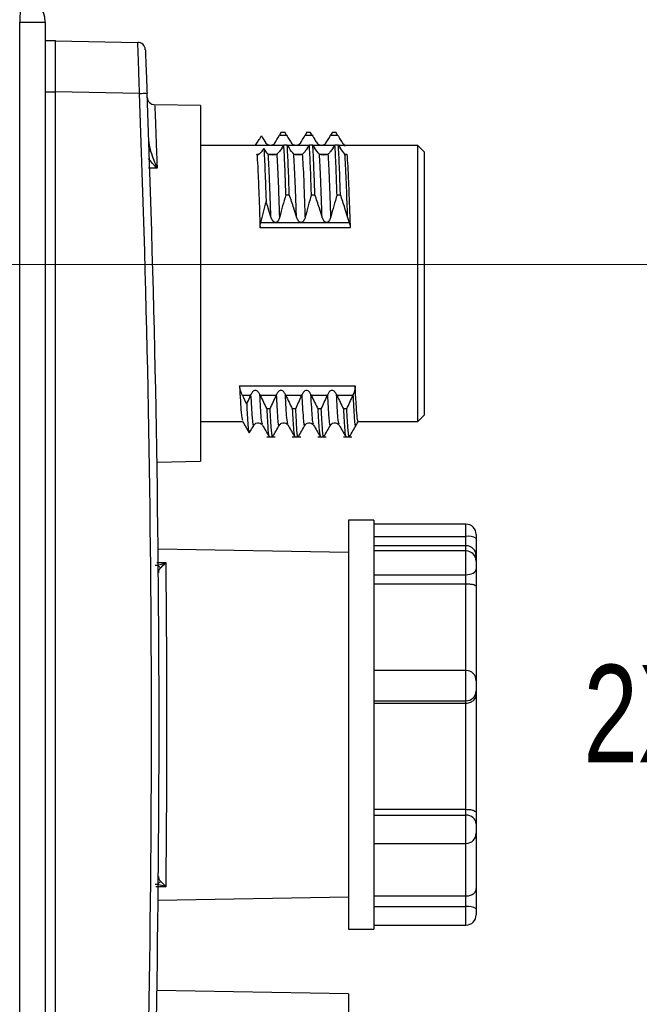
# Model space of a CAD drawing. Header units: millimetres. Extents: x 10 to 272, y 7 to 208.
# Tile 21 of 33: x 105 to 117, y 173 to 193. Entities that reach past the tile are written whole.
import ezdxf

# ---------------------------------------------------------------- set-up
doc = ezdxf.new("R2010")
doc.units = ezdxf.units.MM
doc.styles.add('SLDTEXTSTYLE3', font='TXT', dxfattribs={"width": 0.75})
doc.dimstyles.new('SLDDIMSTYLE2', dxfattribs={"dimtxt": 1.905, "dimasz": 3, "dimexe": 0, "dimexo": 0.0625, "dimgap": 0.47625, "dimtad": 0, "dimtih": 1, "dimtoh": 1, "dimdec": 1, "dimlfac": 2, "dimrnd": 1e-09, "dimzin": 4, "dimdsep": 46, "dimtxsty": 'SLDTEXTSTYLE3', "dimsah": 1, "dimcen": 0.09, "dimadec": 0, "dimazin": 1, "dimtfac": 1, "dimtdec": 1, "dimtofl": 0, "dimtmove": 0, "dimatfit": 3, "dimfxl": 1, "dimfrac": 2, "dimtolj": 1, "dimtzin": 12, "dimarcsym": 0})
doc.dimstyles.new('SLDDIMSTYLE3', dxfattribs={"dimtxt": 1.905, "dimasz": 3, "dimexe": 0, "dimexo": 0.0625, "dimgap": 0.47625, "dimtad": 0, "dimtih": 1, "dimtoh": 1, "dimdec": 1, "dimlfac": 2, "dimrnd": 1e-09, "dimzin": 12, "dimdsep": 46, "dimtxsty": 'SLDTEXTSTYLE3', "dimsah": 1, "dimcen": 0, "dimadec": 0, "dimazin": 3, "dimtfac": 1, "dimtdec": 1, "dimtofl": 0, "dimtmove": 0, "dimatfit": 3, "dimfxl": 1, "dimfrac": 2, "dimtolj": 1, "dimtzin": 12, "dimarcsym": 0})

# ---------------------------------------------------------------- blocks, each defined once
blk = doc.blocks.new('_D_11')
at = {"color": 7, "linetype": 'Continuous', "lineweight": 18}
for p, q in [((100.836, 187.76), (127.186, 187.76)), ((124.011, 187.76), (124.011, 180.885)), ((125.841, 180.498), (125.261, 180.498)), ((125.261, 180.498), (125.261, 177.474)), ((130.767, 180.498), (131.348, 180.498)), ((131.348, 180.498), (131.348, 177.474)), ((125.261, 177.474), (125.841, 177.474)), ((131.348, 177.474), (130.767, 177.474)), ((124.011, 169.76), (124.011, 177.087)), ((100.836, 169.76), (127.186, 169.76))]:
    blk.add_line(p, q, dxfattribs=at)
for points in [[(124.011, 187.76), (123.511, 184.76), (124.511, 184.76)], [(124.011, 169.76), (124.511, 172.76), (123.511, 172.76)]]:
    blk.add_solid(points, dxfattribs=at)
at = {"color": 7, "linetype": 'Continuous', "lineweight": 18, "char_height": 1.905, "attachment_point": 1, "style": 'SLDTEXTSTYLE3'}
for s, insert in [('2X', (116.094, 179.93)), ('36.0', (119.754, 179.93)), ('1.42', (125.841, 179.93))]:
    blk.add_mtext(s, dxfattribs=dict(at, insert=insert))
blk = doc.blocks.new('SW_SYMBOL_HOLE_DEPTH')
at = {"color": 0, "linetype": 'Continuous', "lineweight": 18}
for p, q in [((0, 875), (800, 875)), ((400, 875), (400, 75)), ((100, 555), (400, 75)), ((700, 555), (400, 75))]:
    blk.add_line(p, q, dxfattribs=at)
blk = doc.blocks.new('_D_12')
at = {"color": 7, "linetype": 'Continuous', "lineweight": 18}
for p, q in [((84.348, 188.536), (89.435, 202.545)), ((89.435, 202.545), (91.812, 202.545))]:
    blk.add_line(p, q, dxfattribs=at)
blk.add_solid([(84.348, 188.536), (85.842, 191.185), (84.902, 191.526)], dxfattribs=at)
at = {"color": 7, "linetype": 'Continuous', "lineweight": 18, "xscale": 0.0024333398, "yscale": 0.0024333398, "zscale": 0.0024333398}
blk.add_blockref('SW_SYMBOL_HOLE_DEPTH', (104.983, 201.282), dxfattribs=at)
at = {"color": 7, "linetype": 'Continuous', "lineweight": 18, "char_height": 1.905, "attachment_point": 1, "style": 'SLDTEXTSTYLE3'}
for s, insert in [('3.0[.12]', (107.705, 203.503)), ('2X M4X0.7', (91.812, 203.503))]:
    blk.add_mtext(s, dxfattribs=dict(at, insert=insert))
blk = doc.blocks.new('_D_13')
at = {"color": 7, "linetype": 'Continuous', "lineweight": 18}
for p, q in [((99.372, 188.527), (103.341, 198.462)), ((103.341, 198.462), (105.587, 198.462))]:
    blk.add_line(p, q, dxfattribs=at)
blk.add_solid([(99.372, 188.527), (100.95, 191.127), (100.021, 191.498)], dxfattribs=at)
at = {"color": 7, "linetype": 'Continuous', "lineweight": 18, "xscale": 0.0024333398, "yscale": 0.0024333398, "zscale": 0.0024333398}
blk.add_blockref('SW_SYMBOL_HOLE_DEPTH', (118.758, 197.2), dxfattribs=at)
at = {"color": 7, "linetype": 'Continuous', "lineweight": 18, "char_height": 1.905, "attachment_point": 1, "style": 'SLDTEXTSTYLE3'}
for s, insert in [('4.5[.18]', (121.48, 199.42)), ('2X M4X0.7', (105.587, 199.42))]:
    blk.add_mtext(s, dxfattribs=dict(at, insert=insert))

msp = doc.modelspace()

# ---------------------------------------------------------------- linework, layer by layer
at = {"color": 7, "linetype": 'Continuous', "lineweight": 25}
for p, q in [((105.066, 165.021), (105.066, 192.5)), ((105.066, 192.5), (105.566, 192.5)), ((105.566, 192.5), (105.566, 165.021)), ((105.566, 192.142), (105.766, 192.142)), ((105.766, 191.142), (105.766, 192.142)), ((105.766, 192.135), (107.376, 192.107)), ((105.566, 191.142), (105.766, 191.142)), ((105.766, 191.136), (105.766, 191.142)), ((107.409, 191.107), (105.766, 191.136)), ((105.766, 166.392), (105.766, 191.136)), ((108.604, 190.87), (107.708, 190.886)), ((108.604, 190.87), (108.604, 183.913)), ((110.183, 190.35), (110.148, 190.291)), ((110.183, 190.35), (110.25, 190.35)), ((110.285, 190.291), (110.25, 190.35)), ((110.683, 190.35), (110.648, 190.291)), ((110.683, 190.35), (110.75, 190.35)), ((110.785, 190.291), (110.75, 190.35)), ((111.183, 190.35), (111.148, 190.291)), ((111.183, 190.35), (111.25, 190.35)), ((111.285, 190.291), (111.25, 190.35)), ((110.148, 190.291), (110.285, 190.291)), ((110.648, 190.291), (110.785, 190.291)), ((111.148, 190.291), (111.285, 190.291)), ((110.227, 190.092), (108.604, 190.092)), ((110.197, 190.045), (110.232, 190.099)), ((110.299, 190.099), (110.232, 190.099)), ((110.299, 190.099), (110.334, 190.045)), ((110.727, 190.092), (110.304, 190.092)), ((110.697, 190.045), (110.732, 190.099)), ((110.799, 190.099), (110.732, 190.099)), ((110.799, 190.099), (110.834, 190.045)), ((111.227, 190.092), (110.804, 190.092)), ((111.197, 190.045), (111.232, 190.099)), ((111.299, 190.099), (111.232, 190.099)), ((111.299, 190.099), (111.334, 190.045)), ((112.854, 190.092), (111.304, 190.092)), ((112.979, 189.967), (112.854, 190.092)), ((112.854, 184.692), (112.854, 190.092)), ((112.979, 189.967), (112.979, 184.817)), ((110.272, 189.123), (110.339, 189.123)), ((110.772, 189.123), (110.839, 189.123)), ((111.272, 189.123), (111.339, 189.123)), ((109.778, 188.58), (111.512, 188.58)), ((111.529, 188.479), (109.767, 188.479)), ((109.367, 185.386), (111.628, 185.386)), ((109.582, 185.2), (109.423, 185.2)), ((110.082, 185.2), (109.771, 185.2)), ((110.582, 185.2), (110.271, 185.2)), ((111.082, 185.2), (110.771, 185.2)), ((111.582, 185.2), (111.271, 185.2)), ((109.964, 184.937), (109.897, 184.937)), ((110.464, 184.937), (110.397, 184.937)), ((110.964, 184.937), (110.897, 184.937)), ((111.464, 184.937), (111.397, 184.937)), ((112.854, 184.692), (112.979, 184.817)), ((108.604, 184.692), (108.925, 184.692)), ((108.925, 184.692), (109.424, 184.692)), ((109.422, 184.695), (109.553, 184.469)), ((111.687, 184.692), (112.854, 184.692)), ((109.897, 184.392), (110.062, 184.392)), ((110.397, 184.392), (110.562, 184.392)), ((110.897, 184.392), (111.062, 184.392)), ((111.397, 184.392), (111.562, 184.392)), ((107.751, 183.898), (108.604, 183.913)), ((111.994, 182.76), (111.494, 182.76)), ((111.494, 182.76), (111.494, 176.573)), ((111.994, 182.76), (111.994, 182.109)), ((113.794, 182.682), (111.994, 182.682)), ((111.994, 182.443), (113.794, 182.443)), ((113.994, 182.482), (113.994, 182.402)), ((113.994, 182.402), (113.994, 182.06)), ((113.794, 182.26), (111.994, 182.26)), ((111.494, 182.126), (107.773, 182.191)), ((113.794, 182.158), (111.994, 182.158)), ((111.994, 182.109), (111.994, 179.581)), ((113.994, 182.06), (113.994, 181.958)), ((113.994, 181.958), (113.994, 181.803)), ((111.994, 181.694), (113.794, 181.694)), ((113.794, 181.516), (113.794, 181.694)), ((113.994, 181.803), (113.994, 181.467)), ((111.994, 181.516), (113.794, 181.516)), ((113.994, 181.467), (113.994, 179.62)), ((113.794, 179.82), (111.994, 179.82)), ((111.994, 179.581), (111.994, 176.573)), ((113.994, 179.62), (113.994, 179.422)), ((113.994, 179.422), (113.994, 179.339)), ((113.994, 179.339), (113.994, 177.04)), ((111.994, 179.226), (113.794, 179.226)), ((111.994, 179.182), (113.794, 179.182)), ((113.794, 179.182), (113.794, 179.226)), ((113.794, 177.104), (113.794, 179.182)), ((111.994, 177.104), (113.794, 177.104)), ((113.794, 176.988), (113.794, 177.104)), ((113.994, 177.04), (113.994, 176.82)), ((111.994, 176.988), (113.794, 176.988)), ((113.994, 176.82), (113.994, 176.637)), ((113.994, 176.637), (113.994, 175.553)), ((111.494, 176.573), (111.494, 174.76)), ((111.994, 176.573), (111.994, 174.846)), ((111.994, 176.437), (113.794, 176.437)), ((113.994, 175.553), (113.994, 175.16)), ((107.773, 175.33), (111.494, 175.395)), ((111.994, 175.409), (113.794, 175.409)), ((113.794, 175.201), (113.794, 175.409)), ((111.994, 175.201), (113.794, 175.201)), ((113.994, 175.16), (113.994, 175.039)), ((111.494, 174.76), (111.994, 174.76)), ((111.994, 174.846), (111.994, 174.76)), ((111.994, 174.839), (113.794, 174.839)), ((111.494, 173.495), (107.75, 173.56)), ((111.494, 173.495), (111.494, 168.156))]:
    msp.add_line(p, q, dxfattribs=at)
at = {"color": 8, "linetype": 'Continuous', "lineweight": 25}
for p, q in [((107.592, 190.143), (107.593, 190.143)), ((109.704, 189.918), (109.746, 189.918)), ((109.935, 189.918), (110.092, 189.918)), ((110.435, 189.918), (110.592, 189.918)), ((110.935, 189.918), (111.092, 189.918)), ((111.432, 189.918), (111.465, 189.918)), ((113.794, 182.443), (113.794, 182.682)), ((113.794, 182.26), (113.794, 182.443)), ((113.794, 182.158), (113.794, 182.26)), ((113.794, 181.694), (113.794, 182.158)), ((113.794, 179.82), (113.794, 181.516)), ((113.794, 179.226), (113.794, 179.82)), ((113.794, 176.437), (113.794, 176.988)), ((113.794, 175.409), (113.794, 176.437)), ((113.794, 174.839), (113.794, 175.201))]:
    msp.add_line(p, q, dxfattribs=at)
at = {"color": 7, "linetype": 'Continuous', "lineweight": 25, "flags": 128}
for points in [[(105.092, 192.999), (105.091, 192.989), (105.09, 192.961), (105.087, 192.915), (105.084, 192.853), (105.08, 192.777), (105.076, 192.691), (105.071, 192.597), (105.066, 192.5)], [(113.794, 181.694), (113.833, 181.696), (113.871, 181.702), (113.905, 181.712), (113.936, 181.726), (113.961, 181.742), (113.979, 181.761), (113.991, 181.782), (113.994, 181.803)]]:
    msp.add_lwpolyline(points, dxfattribs=at)
at = {"color": 8, "linetype": 'Continuous', "lineweight": 25, "flags": 128}
for points in [[(107.753, 189.644), (107.609, 189.645), (107.587, 189.645)], [(107.746, 181.935), (107.776, 181.934), (107.922, 181.932)], [(107.922, 175.589), (107.776, 175.587), (107.73, 175.586)]]:
    msp.add_lwpolyline(points, dxfattribs=at)
at = {"color": 7, "linetype": 'Continuous', "lineweight": 25}
for centre, radius, start, end in [((105.066, 192.5), 0.5, 0, 87.101), ((107.373, 191.957), 0.15, 2.3283, 89), ((105.35, 246.209), 55.14, 272.1401, 272.2933), ((-217.206, 178.76), 324.85, 357.82185, 2.17815), ((-217.208, 178.76), 325, 357.82185, 2.17815), ((107.71, 191.036), 0.15, 182.1795, 270.207), ((113.794, 182.482), 0.2, 0, 90), ((113.842, 182.169), 0.279, 56.9048, 99.9007), ((113.794, 182.06), 0.2, 0, 90), ((113.794, 181.958), 0.2, 0, 90), ((113.794, 179.62), 0.2, 0, 90), ((113.796, 179.424), 0.198, 269.3894, 359.3782), ((113.809, 176.803), 0.186, 5.514, 94.6159), ((113.794, 176.637), 0.2, 270, 0), ((113.842, 174.926), 0.279, 56.9048, 99.9008), ((113.794, 175.039), 0.2, 270, 0)]:
    msp.add_arc(centre, radius, start, end, dxfattribs=at)
at = {"color": 8, "linetype": 'Continuous', "lineweight": 25}
for centre, radius, start, end in [((107.628, 189.834), 0.143, 90.5939, 102.3053), ((107.707, 181.742), 0.139, 35.4586, 59.7922), ((107.707, 175.778), 0.139, 300.2078, 324.5414)]:
    msp.add_arc(centre, radius, start, end, dxfattribs=at)
at = {"color": 7, "linetype": 'Continuous', "lineweight": 25}
for points, knots in [([(107.409, 191.107), (107.406, 191.239), (107.402, 191.37), (107.394, 191.611), (107.39, 191.722), (107.386, 191.86), (107.384, 191.903), (107.382, 191.975), (107.38, 192.006), (107.378, 192.056), (107.378, 192.075), (107.377, 192.101), (107.376, 192.107), (107.376, 192.107)], [0, 0, 0, 0, 0.25, 0.25, 0.5, 0.5, 0.625, 0.625, 0.75, 0.75, 0.875, 0.875, 1, 1, 1, 1]), ([(107.523, 191.963), (107.523, 191.963), (107.524, 191.958), (107.524, 191.936), (107.525, 191.92), (107.527, 191.877), (107.528, 191.851), (107.53, 191.789), (107.532, 191.753), (107.536, 191.636), (107.54, 191.541), (107.548, 191.336), (107.552, 191.225), (107.557, 191.113)], [0, 0, 0, 0, 0.125, 0.125, 0.25, 0.25, 0.375, 0.375, 0.5, 0.5, 0.75, 0.75, 1, 1, 1, 1]), ([(109.671, 190.084), (109.671, 190.084), (109.673, 190.085), (109.69, 190.111), (109.72, 190.156), (109.756, 190.215), (109.782, 190.258), (109.793, 190.278)], [0, 0, 0, 0, 0.148153, 0.351488, 0.565449, 0.80989, 1, 1, 1, 1]), ([(109.882, 190.138), (109.891, 190.126), (109.902, 190.116), (109.93, 190.102), (109.948, 190.097), (109.991, 190.097), (110.009, 190.102), (110.037, 190.116), (110.047, 190.126), (110.055, 190.138)], [0, 0, 0, 0, 0.25, 0.25, 0.5, 0.5, 0.75, 0.75, 1, 1, 1, 1]), ([(110.285, 190.291), (110.303, 190.261), (110.32, 190.234), (110.352, 190.182), (110.368, 190.158), (110.382, 190.138)], [0, 0, 0, 0, 0.5, 0.5, 1, 1, 1, 1]), ([(110.382, 190.138), (110.391, 190.126), (110.402, 190.116), (110.43, 190.102), (110.448, 190.097), (110.491, 190.097), (110.509, 190.102), (110.537, 190.116), (110.547, 190.126), (110.555, 190.138)], [0, 0, 0, 0, 0.25, 0.25, 0.5, 0.5, 0.75, 0.75, 1, 1, 1, 1]), ([(110.785, 190.291), (110.803, 190.261), (110.82, 190.234), (110.852, 190.182), (110.868, 190.158), (110.882, 190.138)], [0, 0, 0, 0, 0.5, 0.5, 1, 1, 1, 1]), ([(110.882, 190.138), (110.891, 190.126), (110.902, 190.116), (110.93, 190.102), (110.948, 190.097), (110.991, 190.097), (111.009, 190.102), (111.037, 190.116), (111.047, 190.126), (111.055, 190.138)], [0, 0, 0, 0, 0.25, 0.25, 0.5, 0.5, 0.75, 0.75, 1, 1, 1, 1]), ([(111.285, 190.291), (111.303, 190.261), (111.32, 190.234), (111.352, 190.182), (111.368, 190.158), (111.382, 190.138)], [0, 0, 0, 0, 0.5, 0.5, 1, 1, 1, 1]), ([(107.627, 189.976), (107.645, 189.916), (107.665, 189.859), (107.708, 189.749), (107.731, 189.696), (107.753, 189.644)], [0, 0, 0, 0, 0.5, 0.5, 1, 1, 1, 1]), ([(109.842, 190.033), (109.809, 189.984), (109.777, 189.943), (109.725, 189.899), (109.706, 189.895), (109.704, 189.918)], [0, 0, 0, 0, 0.5, 0.5, 1, 1, 1, 1]), ([(109.704, 189.918), (109.71, 189.854), (109.715, 189.773), (109.726, 189.581), (109.731, 189.471), (109.738, 189.29), (109.741, 189.227), (109.746, 189.093), (109.749, 189.023), (109.757, 188.804), (109.762, 188.645), (109.767, 188.479)], [0, 0, 0, 0, 0.25, 0.25, 0.5, 0.5, 0.625, 0.625, 0.75, 0.75, 1, 1, 1, 1]), ([(109.842, 190.033), (109.849, 189.916), (109.857, 189.765), (109.867, 189.503), (109.87, 189.411), (109.877, 189.211), (109.881, 189.104), (109.885, 188.991)], [0, 0, 0, 0, 0.5, 0.5, 0.75, 0.75, 1, 1, 1, 1]), ([(109.979, 188.695), (109.975, 188.831), (109.97, 188.961), (109.962, 189.202), (109.957, 189.313), (109.945, 189.621), (109.936, 189.795), (109.927, 189.922)], [0, 0, 0, 0, 0.25, 0.25, 0.5, 0.5, 1, 1, 1, 1]), ([(110.1, 189.922), (110.092, 189.915), (110.08, 189.91), (110.052, 189.904), (110.034, 189.903), (109.991, 189.903), (109.973, 189.904), (109.946, 189.91), (109.935, 189.915), (109.927, 189.922)], [0, 0, 0, 0, 0.25, 0.25, 0.5, 0.5, 0.75, 0.75, 1, 1, 1, 1]), ([(110.197, 190.045), (110.18, 190.018), (110.163, 189.994), (110.13, 189.952), (110.114, 189.935), (110.1, 189.922)], [0, 0, 0, 0, 0.5, 0.5, 1, 1, 1, 1]), ([(110.152, 188.695), (110.148, 188.831), (110.143, 188.961), (110.135, 189.202), (110.131, 189.313), (110.118, 189.621), (110.109, 189.795), (110.1, 189.922)], [0, 0, 0, 0, 0.25, 0.25, 0.5, 0.5, 1, 1, 1, 1]), ([(110.272, 189.123), (110.269, 189.228), (110.265, 189.327), (110.259, 189.513), (110.256, 189.599), (110.246, 189.845), (110.239, 189.988), (110.232, 190.099)], [0, 0, 0, 0, 0.25, 0.25, 0.5, 0.5, 1, 1, 1, 1]), ([(110.339, 189.123), (110.336, 189.228), (110.332, 189.327), (110.326, 189.513), (110.323, 189.599), (110.313, 189.845), (110.306, 189.988), (110.299, 190.099)], [0, 0, 0, 0, 0.25, 0.25, 0.5, 0.5, 1, 1, 1, 1]), ([(110.479, 188.695), (110.475, 188.831), (110.47, 188.961), (110.462, 189.202), (110.457, 189.313), (110.445, 189.621), (110.436, 189.795), (110.427, 189.922)], [0, 0, 0, 0, 0.25, 0.25, 0.5, 0.5, 1, 1, 1, 1]), ([(110.6, 189.922), (110.592, 189.915), (110.58, 189.91), (110.552, 189.904), (110.534, 189.903), (110.491, 189.903), (110.473, 189.904), (110.446, 189.91), (110.435, 189.915), (110.427, 189.922)], [0, 0, 0, 0, 0.25, 0.25, 0.5, 0.5, 0.75, 0.75, 1, 1, 1, 1]), ([(110.697, 190.045), (110.68, 190.018), (110.663, 189.994), (110.63, 189.952), (110.614, 189.935), (110.6, 189.922)], [0, 0, 0, 0, 0.5, 0.5, 1, 1, 1, 1]), ([(110.652, 188.695), (110.648, 188.831), (110.643, 188.961), (110.635, 189.202), (110.631, 189.313), (110.618, 189.621), (110.609, 189.795), (110.6, 189.922)], [0, 0, 0, 0, 0.25, 0.25, 0.5, 0.5, 1, 1, 1, 1]), ([(110.772, 189.123), (110.769, 189.228), (110.765, 189.327), (110.759, 189.513), (110.756, 189.599), (110.746, 189.845), (110.739, 189.988), (110.732, 190.099)], [0, 0, 0, 0, 0.25, 0.25, 0.5, 0.5, 1, 1, 1, 1]), ([(110.839, 189.123), (110.836, 189.228), (110.832, 189.327), (110.826, 189.513), (110.823, 189.599), (110.813, 189.845), (110.806, 189.988), (110.799, 190.099)], [0, 0, 0, 0, 0.25, 0.25, 0.5, 0.5, 1, 1, 1, 1]), ([(110.979, 188.695), (110.975, 188.831), (110.97, 188.961), (110.962, 189.202), (110.957, 189.313), (110.945, 189.621), (110.936, 189.795), (110.927, 189.922)], [0, 0, 0, 0, 0.25, 0.25, 0.5, 0.5, 1, 1, 1, 1]), ([(111.1, 189.922), (111.092, 189.915), (111.08, 189.91), (111.052, 189.904), (111.034, 189.903), (110.991, 189.903), (110.973, 189.904), (110.946, 189.91), (110.935, 189.915), (110.927, 189.922)], [0, 0, 0, 0, 0.25, 0.25, 0.5, 0.5, 0.75, 0.75, 1, 1, 1, 1]), ([(111.197, 190.045), (111.18, 190.018), (111.163, 189.994), (111.13, 189.952), (111.114, 189.935), (111.1, 189.922)], [0, 0, 0, 0, 0.5, 0.5, 1, 1, 1, 1]), ([(111.152, 188.695), (111.148, 188.831), (111.143, 188.961), (111.135, 189.202), (111.131, 189.313), (111.118, 189.621), (111.109, 189.795), (111.1, 189.922)], [0, 0, 0, 0, 0.25, 0.25, 0.5, 0.5, 1, 1, 1, 1]), ([(111.272, 189.123), (111.269, 189.228), (111.265, 189.327), (111.259, 189.513), (111.256, 189.599), (111.246, 189.845), (111.239, 189.988), (111.232, 190.099)], [0, 0, 0, 0, 0.25, 0.25, 0.5, 0.5, 1, 1, 1, 1]), ([(111.339, 189.123), (111.336, 189.228), (111.332, 189.327), (111.326, 189.513), (111.323, 189.599), (111.313, 189.845), (111.306, 189.988), (111.299, 190.099)], [0, 0, 0, 0, 0.25, 0.25, 0.5, 0.5, 1, 1, 1, 1]), ([(111.479, 188.695), (111.475, 188.831), (111.47, 188.961), (111.462, 189.202), (111.457, 189.313), (111.445, 189.621), (111.436, 189.795), (111.427, 189.922)], [0, 0, 0, 0, 0.25, 0.25, 0.5, 0.5, 1, 1, 1, 1]), ([(111.457, 189.904), (111.453, 189.904), (111.446, 189.905), (111.433, 189.917), (111.427, 189.922)], [0, 0, 0, 0, 0.5447008, 1, 1, 1, 1]), ([(111.465, 189.918), (111.471, 189.854), (111.476, 189.773), (111.487, 189.581), (111.492, 189.471), (111.5, 189.29), (111.502, 189.227), (111.507, 189.093), (111.51, 189.023), (111.518, 188.804), (111.523, 188.645), (111.529, 188.479)], [0, 0, 0, 0, 0.25, 0.25, 0.5, 0.5, 0.625, 0.625, 0.75, 0.75, 1, 1, 1, 1]), ([(109.979, 188.695), (109.963, 188.75), (109.946, 188.805), (109.928, 188.861), (109.914, 188.904), (109.899, 188.948), (109.885, 188.991)], [0, 0, 0, 0, 0.0003472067, 0.0003472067, 0.0003472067, 0.0006228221, 0.0006228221, 0.0006228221, 0.0006228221]), ([(110.479, 188.695), (110.463, 188.75), (110.446, 188.805), (110.428, 188.861), (110.414, 188.905), (110.399, 188.948), (110.384, 188.992), (110.37, 189.036), (110.355, 189.079), (110.339, 189.123)], [0, 0, 0, 0, 0.0003472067, 0.0003472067, 0.0003472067, 0.0006241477, 0.0006241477, 0.0006241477, 0.0009011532, 0.0009011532, 0.0009011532, 0.0009011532]), ([(110.979, 188.695), (110.963, 188.75), (110.946, 188.805), (110.928, 188.861), (110.914, 188.905), (110.899, 188.948), (110.884, 188.992), (110.87, 189.036), (110.855, 189.079), (110.839, 189.123)], [0, 0, 0, 0, 0.0003472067, 0.0003472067, 0.0003472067, 0.0006241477, 0.0006241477, 0.0006241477, 0.0009011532, 0.0009011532, 0.0009011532, 0.0009011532]), ([(111.479, 188.695), (111.463, 188.75), (111.446, 188.805), (111.428, 188.861), (111.414, 188.905), (111.399, 188.948), (111.384, 188.992), (111.37, 189.036), (111.355, 189.079), (111.339, 189.123)], [0, 0, 0, 0, 0.0003472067, 0.0003472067, 0.0003472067, 0.0006241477, 0.0006241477, 0.0006241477, 0.0009011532, 0.0009011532, 0.0009011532, 0.0009011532]), ([(110.152, 188.695), (110.146, 188.671), (110.138, 188.647), (110.119, 188.615), (110.111, 188.605), (110.092, 188.59), (110.08, 188.584), (110.055, 188.585), (110.043, 188.591), (110.024, 188.607), (110.016, 188.617), (109.996, 188.648), (109.986, 188.671), (109.979, 188.695)], [0, 0, 0, 0, 0.25, 0.25, 0.375, 0.375, 0.5, 0.5, 0.625, 0.625, 0.75, 0.75, 1, 1, 1, 1]), ([(110.652, 188.695), (110.646, 188.671), (110.638, 188.647), (110.619, 188.615), (110.611, 188.605), (110.592, 188.59), (110.58, 188.584), (110.555, 188.585), (110.543, 188.591), (110.524, 188.607), (110.516, 188.617), (110.496, 188.648), (110.486, 188.671), (110.479, 188.695)], [0, 0, 0, 0, 0.25, 0.25, 0.375, 0.375, 0.5, 0.5, 0.625, 0.625, 0.75, 0.75, 1, 1, 1, 1]), ([(111.152, 188.695), (111.146, 188.671), (111.138, 188.647), (111.119, 188.615), (111.111, 188.605), (111.092, 188.59), (111.08, 188.584), (111.055, 188.585), (111.043, 188.591), (111.024, 188.607), (111.016, 188.617), (110.996, 188.648), (110.986, 188.671), (110.979, 188.695)], [0, 0, 0, 0, 0.25, 0.25, 0.375, 0.375, 0.5, 0.5, 0.625, 0.625, 0.75, 0.75, 1, 1, 1, 1]), ([(111.512, 188.58), (111.505, 188.604), (111.499, 188.628), (111.492, 188.652), (111.488, 188.666), (111.483, 188.68), (111.479, 188.695)], [0, 0, 0, 0, 0.0001495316, 0.0001495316, 0.0001495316, 0.000238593, 0.000238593, 0.000238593, 0.000238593]), ([(109.367, 185.386), (109.377, 185.184), (109.395, 184.808), (109.413, 184.744), (109.422, 184.715)], [0, 0, 0, 0, 0.536364, 1, 1, 1, 1]), ([(109.423, 185.2), (109.408, 185.233), (109.394, 185.267), (109.374, 185.331), (109.368, 185.361), (109.367, 185.386)], [0, 0, 0, 0, 0.5, 0.5, 1, 1, 1, 1]), ([(109.763, 185.218), (109.754, 185.238), (109.743, 185.255), (109.715, 185.285), (109.697, 185.298), (109.654, 185.299), (109.636, 185.286), (109.608, 185.256), (109.597, 185.238), (109.59, 185.218)], [0, 0, 0, 0, 0.25, 0.25, 0.5, 0.5, 0.75, 0.75, 1, 1, 1, 1]), ([(110.263, 185.218), (110.254, 185.238), (110.243, 185.255), (110.215, 185.285), (110.197, 185.298), (110.154, 185.299), (110.136, 185.286), (110.108, 185.256), (110.097, 185.238), (110.09, 185.218)], [0, 0, 0, 0, 0.25, 0.25, 0.5, 0.5, 0.75, 0.75, 1, 1, 1, 1]), ([(110.763, 185.218), (110.754, 185.238), (110.743, 185.255), (110.715, 185.285), (110.697, 185.298), (110.654, 185.299), (110.636, 185.286), (110.608, 185.256), (110.597, 185.238), (110.59, 185.218)], [0, 0, 0, 0, 0.25, 0.25, 0.5, 0.5, 0.75, 0.75, 1, 1, 1, 1]), ([(111.263, 185.218), (111.254, 185.238), (111.243, 185.255), (111.215, 185.285), (111.197, 185.298), (111.154, 185.299), (111.136, 185.286), (111.108, 185.256), (111.097, 185.238), (111.09, 185.218)], [0, 0, 0, 0, 0.25, 0.25, 0.5, 0.5, 0.75, 0.75, 1, 1, 1, 1]), ([(111.687, 184.706), (111.685, 184.702), (111.677, 184.686), (111.663, 184.793), (111.646, 185.016), (111.634, 185.263), (111.628, 185.386)], [0, 0, 0, 0, 0.098666, 0.400156, 0.701645, 1, 1, 1, 1]), ([(109.506, 185.028), (109.512, 185.041), (109.518, 185.055), (109.524, 185.068), (109.543, 185.112), (109.563, 185.156), (109.582, 185.2)], [0.0001996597, 0.0001996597, 0.0001996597, 0.0001996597, 0.0002882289, 0.0002882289, 0.0002882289, 0.0005764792, 0.0005764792, 0.0005764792, 0.0005764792]), ([(109.771, 185.2), (109.792, 185.156), (109.813, 185.112), (109.834, 185.068), (109.855, 185.025), (109.876, 184.981), (109.897, 184.937)], [0, 0, 0, 0, 0.0002918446, 0.0002918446, 0.0002918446, 0.0005837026, 0.0005837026, 0.0005837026, 0.0005837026]), ([(109.964, 184.937), (109.984, 184.981), (110.004, 185.025), (110.024, 185.068), (110.043, 185.112), (110.063, 185.156), (110.082, 185.2)], [0, 0, 0, 0, 0.0002882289, 0.0002882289, 0.0002882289, 0.0005764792, 0.0005764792, 0.0005764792, 0.0005764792]), ([(110.271, 185.2), (110.292, 185.156), (110.313, 185.112), (110.334, 185.068), (110.355, 185.025), (110.376, 184.981), (110.397, 184.937)], [0, 0, 0, 0, 0.0002918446, 0.0002918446, 0.0002918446, 0.0005837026, 0.0005837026, 0.0005837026, 0.0005837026]), ([(110.464, 184.937), (110.484, 184.981), (110.504, 185.025), (110.524, 185.068), (110.543, 185.112), (110.563, 185.156), (110.582, 185.2)], [0, 0, 0, 0, 0.0002882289, 0.0002882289, 0.0002882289, 0.0005764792, 0.0005764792, 0.0005764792, 0.0005764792]), ([(110.771, 185.2), (110.792, 185.156), (110.813, 185.112), (110.834, 185.068), (110.855, 185.025), (110.876, 184.981), (110.897, 184.937)], [0, 0, 0, 0, 0.0002918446, 0.0002918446, 0.0002918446, 0.0005837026, 0.0005837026, 0.0005837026, 0.0005837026]), ([(110.964, 184.937), (110.984, 184.981), (111.004, 185.025), (111.024, 185.068), (111.043, 185.112), (111.063, 185.156), (111.082, 185.2)], [0, 0, 0, 0, 0.0002882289, 0.0002882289, 0.0002882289, 0.0005764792, 0.0005764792, 0.0005764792, 0.0005764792]), ([(111.271, 185.2), (111.292, 185.156), (111.313, 185.112), (111.334, 185.068), (111.355, 185.025), (111.376, 184.981), (111.397, 184.937)], [0, 0, 0, 0, 0.0002918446, 0.0002918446, 0.0002918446, 0.0005837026, 0.0005837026, 0.0005837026, 0.0005837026]), ([(111.464, 184.937), (111.484, 184.981), (111.504, 185.025), (111.524, 185.068), (111.543, 185.112), (111.563, 185.156), (111.582, 185.2)], [0, 0, 0, 0, 0.0002882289, 0.0002882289, 0.0002882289, 0.0005764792, 0.0005764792, 0.0005764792, 0.0005764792]), ([(109.506, 185.028), (109.511, 184.927), (109.525, 184.651), (109.543, 184.441), (109.556, 184.493), (109.56, 184.509)], [0, 0, 0, 0, 0.286717, 0.785683, 1, 1, 1, 1]), ([(109.897, 184.937), (109.906, 184.779), (109.922, 184.464), (109.938, 184.416), (109.946, 184.392)], [0, 0, 0, 0, 0.503519, 1, 1, 1, 1]), ([(110.017, 184.411), (110.016, 184.404), (110.006, 184.346), (109.989, 184.49), (109.973, 184.787), (109.964, 184.937)], [0, 0, 0, 0, 0.066932, 0.530348, 1, 1, 1, 1]), ([(110.397, 184.937), (110.406, 184.779), (110.422, 184.464), (110.438, 184.416), (110.446, 184.392)], [0, 0, 0, 0, 0.5035195, 1, 1, 1, 1]), ([(110.517, 184.411), (110.516, 184.404), (110.506, 184.346), (110.489, 184.49), (110.473, 184.787), (110.464, 184.937)], [0, 0, 0, 0, 0.066932, 0.530348, 1, 1, 1, 1]), ([(110.897, 184.937), (110.906, 184.779), (110.922, 184.464), (110.938, 184.416), (110.946, 184.392)], [0, 0, 0, 0, 0.50352, 1, 1, 1, 1]), ([(111.017, 184.411), (111.016, 184.404), (111.007, 184.346), (110.989, 184.49), (110.973, 184.787), (110.964, 184.937)], [0, 0, 0, 0, 0.066931, 0.530348, 1, 1, 1, 1]), ([(111.397, 184.937), (111.406, 184.779), (111.422, 184.464), (111.438, 184.416), (111.446, 184.392)], [0, 0, 0, 0, 0.503519, 1, 1, 1, 1]), ([(111.517, 184.411), (111.516, 184.404), (111.506, 184.346), (111.489, 184.49), (111.473, 184.787), (111.464, 184.937)], [0, 0, 0, 0, 0.066932, 0.530348, 1, 1, 1, 1]), ([(109.559, 184.468), (109.574, 184.494), (109.603, 184.544), (109.632, 184.594), (109.647, 184.62)], [0, 0, 0, 0, 0.50001, 1, 1, 1, 1]), ([(109.647, 184.62), (109.658, 184.634), (109.681, 184.662), (109.743, 184.671), (109.791, 184.649), (109.806, 184.629), (109.813, 184.62)], [0, 0, 0, 0, 0.280989, 0.549878, 0.791143, 1, 1, 1, 1]), ([(109.813, 184.62), (109.834, 184.582), (109.878, 184.507), (109.921, 184.432), (109.943, 184.395)], [0, 0, 0, 0, 0.4999842, 1, 1, 1, 1]), ([(110.017, 184.394), (110.038, 184.432), (110.082, 184.507), (110.125, 184.582), (110.147, 184.62)], [0, 0, 0, 0, 0.500015, 1, 1, 1, 1]), ([(110.147, 184.62), (110.158, 184.634), (110.181, 184.662), (110.243, 184.671), (110.291, 184.649), (110.306, 184.629), (110.313, 184.62)], [0, 0, 0, 0, 0.280989, 0.549878, 0.791143, 1, 1, 1, 1]), ([(110.313, 184.62), (110.334, 184.582), (110.378, 184.507), (110.421, 184.432), (110.443, 184.395)], [0, 0, 0, 0, 0.4999842, 1, 1, 1, 1]), ([(110.517, 184.394), (110.538, 184.432), (110.582, 184.507), (110.625, 184.582), (110.647, 184.62)], [0, 0, 0, 0, 0.500015, 1, 1, 1, 1]), ([(110.647, 184.62), (110.658, 184.634), (110.681, 184.662), (110.743, 184.671), (110.791, 184.649), (110.806, 184.629), (110.813, 184.62)], [0, 0, 0, 0, 0.2809837, 0.5498793, 0.7911434, 1, 1, 1, 1]), ([(110.813, 184.62), (110.834, 184.582), (110.878, 184.507), (110.921, 184.432), (110.943, 184.395)], [0, 0, 0, 0, 0.4999842, 1, 1, 1, 1]), ([(111.017, 184.394), (111.038, 184.432), (111.082, 184.507), (111.125, 184.582), (111.147, 184.62)], [0, 0, 0, 0, 0.500011, 1, 1, 1, 1]), ([(111.147, 184.62), (111.158, 184.634), (111.181, 184.662), (111.243, 184.671), (111.291, 184.649), (111.306, 184.629), (111.313, 184.62)], [0, 0, 0, 0, 0.280989, 0.549878, 0.791143, 1, 1, 1, 1]), ([(111.313, 184.62), (111.334, 184.582), (111.378, 184.507), (111.421, 184.432), (111.443, 184.395)], [0, 0, 0, 0, 0.499981, 1, 1, 1, 1]), ([(111.517, 184.394), (111.538, 184.432), (111.582, 184.507), (111.625, 184.582), (111.647, 184.62)], [0, 0, 0, 0, 0.500015, 1, 1, 1, 1]), ([(111.647, 184.62), (111.654, 184.632), (111.668, 184.656), (111.682, 184.68), (111.688, 184.692)], [0, 0, 0, 0, 0.522883, 1, 1, 1, 1]), ([(107.716, 181.879), (107.746, 181.879), (107.779, 181.883), (107.849, 181.901), (107.886, 181.915), (107.922, 181.932)], [0, 0, 0, 0, 0.5, 0.5, 1, 1, 1, 1]), ([(107.82, 181.823), (107.805, 181.809), (107.795, 181.795), (107.781, 181.764), (107.778, 181.748), (107.778, 181.732)], [0, 0, 0, 0, 0.5, 0.5, 1, 1, 1, 1]), ([(107.922, 181.932), (107.923, 181.867), (107.924, 181.791), (107.925, 181.618), (107.926, 181.521), (107.928, 181.309), (107.929, 181.192), (107.931, 180.941), (107.933, 180.676), (107.935, 180.384), (107.936, 180.077), (107.937, 179.919), (107.938, 179.597), (107.938, 179.434), (107.939, 179.1), (107.939, 178.929), (107.939, 178.591), (107.939, 178.421), (107.938, 178.085), (107.937, 177.757), (107.936, 177.443), (107.935, 177.137), (107.934, 176.989), (107.932, 176.711), (107.931, 176.578), (107.929, 176.329), (107.928, 176.211), (107.926, 175.998), (107.925, 175.902), (107.924, 175.73), (107.923, 175.654), (107.922, 175.589)], [0, 0, 0, 0, 0.0625, 0.0625, 0.125, 0.125, 0.1875, 0.1875, 0.25, 0.3125, 0.3125, 0.375, 0.375, 0.4375, 0.4375, 0.5, 0.5, 0.5625, 0.5625, 0.625, 0.6875, 0.6875, 0.75, 0.75, 0.8125, 0.8125, 0.875, 0.875, 0.9375, 0.9375, 1, 1, 1, 1]), ([(113.794, 181.516), (113.826, 181.516), (113.857, 181.514), (113.909, 181.508), (113.93, 181.504), (113.98, 181.49), (113.994, 181.479), (113.994, 181.467)], [0, 0, 0, 0, 0.25, 0.25, 0.5, 0.5, 1, 1, 1, 1]), ([(113.794, 179.182), (113.826, 179.182), (113.857, 179.189), (113.909, 179.209), (113.93, 179.223), (113.98, 179.269), (113.994, 179.305), (113.994, 179.339)], [0, 0, 0, 0, 0.25, 0.25, 0.5, 0.5, 1, 1, 1, 1]), ([(113.794, 177.104), (113.826, 177.104), (113.857, 177.102), (113.909, 177.093), (113.93, 177.087), (113.98, 177.068), (113.994, 177.054), (113.994, 177.04)], [0, 0, 0, 0, 0.25, 0.25, 0.5, 0.5, 1, 1, 1, 1]), ([(107.778, 175.789), (107.778, 175.772), (107.781, 175.757), (107.795, 175.726), (107.805, 175.712), (107.82, 175.698)], [0, 0, 0, 0, 0.5, 0.5, 1, 1, 1, 1]), ([(107.716, 175.642), (107.746, 175.642), (107.779, 175.637), (107.849, 175.62), (107.886, 175.606), (107.922, 175.589)], [0, 0, 0, 0, 0.5, 0.5, 1, 1, 1, 1]), ([(113.794, 175.409), (113.826, 175.409), (113.857, 175.414), (113.909, 175.432), (113.93, 175.445), (113.98, 175.486), (113.994, 175.519), (113.994, 175.553)], [0, 0, 0, 0, 0.25, 0.25, 0.5, 0.5, 1, 1, 1, 1])]:
    msp.add_open_spline(points, degree=3, knots=knots, dxfattribs=at)
at = {"color": 8, "linetype": 'Continuous', "lineweight": 25}
for points, knots in [([(107.708, 190.867), (107.708, 190.869), (107.708, 190.873), (107.713, 190.743), (107.721, 190.527), (107.733, 190.214), (107.744, 189.906), (107.752, 189.7), (107.753, 189.644)], [0, 0, 0, 0, 0.150765, 0.341791, 0.538367, 0.729512, 0.926209, 1, 1, 1, 1]), ([(107.753, 189.644), (107.753, 189.645), (107.694, 189.701), (107.638, 189.769), (107.583, 189.837)], [0, 0, 0, 0, 0.012023, 1, 1, 1, 1]), ([(109.647, 184.636), (109.645, 184.629), (109.636, 184.566), (109.617, 184.727), (109.599, 185.054), (109.59, 185.218)], [0, 0, 0, 0, 0.05881, 0.527123, 1, 1, 1, 1]), ([(109.813, 184.638), (109.805, 184.663), (109.789, 184.717), (109.772, 185.042), (109.763, 185.218)], [0, 0, 0, 0, 0.45957, 1, 1, 1, 1]), ([(110.147, 184.636), (110.145, 184.629), (110.136, 184.566), (110.117, 184.727), (110.099, 185.054), (110.09, 185.218)], [0, 0, 0, 0, 0.05881, 0.527123, 1, 1, 1, 1]), ([(110.313, 184.638), (110.305, 184.663), (110.289, 184.717), (110.272, 185.042), (110.263, 185.218)], [0, 0, 0, 0, 0.45957, 1, 1, 1, 1]), ([(110.647, 184.636), (110.645, 184.629), (110.636, 184.566), (110.617, 184.727), (110.599, 185.054), (110.59, 185.218)], [0, 0, 0, 0, 0.05881, 0.527123, 1, 1, 1, 1]), ([(110.813, 184.638), (110.805, 184.663), (110.789, 184.717), (110.772, 185.042), (110.763, 185.218)], [0, 0, 0, 0, 0.45957, 1, 1, 1, 1]), ([(111.147, 184.636), (111.145, 184.629), (111.136, 184.566), (111.117, 184.727), (111.099, 185.054), (111.09, 185.218)], [0, 0, 0, 0, 0.05881, 0.527123, 1, 1, 1, 1]), ([(111.313, 184.638), (111.305, 184.663), (111.289, 184.717), (111.272, 185.042), (111.263, 185.218)], [0, 0, 0, 0, 0.45957, 1, 1, 1, 1]), ([(111.647, 184.639), (111.646, 184.631), (111.636, 184.566), (111.617, 184.727), (111.599, 185.054), (111.59, 185.218)], [0, 0, 0, 0, 0.067603, 0.531541, 1, 1, 1, 1])]:
    msp.add_open_spline(points, degree=3, knots=knots, dxfattribs=at)
at = {"color": 7, "linetype": 'Continuous', "lineweight": 25}
for points in [[(107.591, 190.165), (107.592, 190.158), (107.592, 190.151), (107.593, 190.143)], [(107.593, 190.143), (107.597, 190.084), (107.612, 190.029), (107.627, 189.976)], [(109.793, 190.278), (109.825, 190.224), (109.856, 190.175), (109.882, 190.138)], [(110.055, 190.138), (110.081, 190.178), (110.114, 190.232), (110.148, 190.291)], [(110.555, 190.138), (110.581, 190.178), (110.614, 190.232), (110.648, 190.291)], [(111.055, 190.138), (111.081, 190.178), (111.114, 190.232), (111.148, 190.291)], [(111.382, 190.138), (111.409, 190.1), (111.428, 190.077), (111.43, 190.083)], [(109.927, 189.922), (109.903, 189.945), (109.873, 189.985), (109.842, 190.033)], [(110.427, 189.922), (110.401, 189.947), (110.368, 189.991), (110.334, 190.045)], [(110.927, 189.922), (110.901, 189.947), (110.868, 189.991), (110.834, 190.045)], [(111.427, 189.922), (111.401, 189.947), (111.368, 189.991), (111.334, 190.045)], [(111.465, 189.918), (111.466, 189.909), (111.464, 189.904), (111.46, 189.903)], [(109.885, 188.991), (109.845, 188.855), (109.809, 188.718), (109.778, 188.58)], [(110.272, 189.123), (110.228, 188.981), (110.188, 188.839), (110.152, 188.695)], [(110.772, 189.123), (110.728, 188.981), (110.688, 188.839), (110.652, 188.695)], [(111.272, 189.123), (111.228, 188.981), (111.188, 188.839), (111.152, 188.695)], [(109.767, 188.479), (109.766, 188.511), (109.77, 188.546), (109.778, 188.58)], [(111.512, 188.58), (111.522, 188.546), (111.527, 188.512), (111.529, 188.479)], [(111.628, 185.386), (111.63, 185.342), (111.614, 185.279), (111.59, 185.218)], [(109.423, 185.2), (109.451, 185.143), (109.478, 185.085), (109.506, 185.028)], [(109.59, 185.218), (109.587, 185.212), (109.585, 185.206), (109.582, 185.2)], [(109.771, 185.2), (109.768, 185.206), (109.765, 185.212), (109.763, 185.218)], [(110.09, 185.218), (110.087, 185.212), (110.085, 185.206), (110.082, 185.2)], [(110.271, 185.2), (110.268, 185.206), (110.265, 185.212), (110.263, 185.218)], [(110.59, 185.218), (110.587, 185.212), (110.585, 185.206), (110.582, 185.2)], [(110.771, 185.2), (110.768, 185.206), (110.765, 185.212), (110.763, 185.218)], [(111.09, 185.218), (111.087, 185.212), (111.085, 185.206), (111.082, 185.2)], [(111.271, 185.2), (111.268, 185.206), (111.265, 185.212), (111.263, 185.218)], [(111.59, 185.218), (111.587, 185.212), (111.585, 185.206), (111.582, 185.2)], [(107.82, 181.823), (107.85, 181.85), (107.886, 181.888), (107.922, 181.932)], [(107.82, 175.698), (107.85, 175.671), (107.886, 175.633), (107.922, 175.589)]]:
    msp.add_open_spline(points, degree=3, dxfattribs=at)

# ---------------------------------------------------------------- dimensions: what is measured, and where the dimension line sits
at = {"color": 7, "linetype": 'Continuous', "lineweight": 18}
for p1, p2, text, picture, middle in [((83.785, 186.985), (84.348, 188.536), '2X M4X0.7 {\\fGDT;x}3.0[.12]', '_D_12', (104.169, 202.545)), ((98.76, 186.994), (99.372, 188.527), '2X M4X0.7 {\\fGDT;x}4.5[.18]', '_D_13', (117.944, 198.462))]:
    dim = msp.add_diameter_dim_2p(p1=p1, p2=p2, text=text, dimstyle='SLDDIMSTYLE3', override={"dimpost": '<>'}, dxfattribs=at)
    dim.commit()
    dim.dimension.update_dxf_attribs({"geometry": picture, "text_midpoint": middle, "dimtype": 163})
dim = msp.add_linear_dim(base=(124.011, 187.76), p1=(99.566, 169.76), p2=(99.566, 187.76), angle=90, text='2X <>', dimstyle='SLDDIMSTYLE2', dxfattribs=at)
dim.commit()
dim.dimension.update_dxf_attribs({"geometry": '_D_11', "text_midpoint": (124.011, 178.986), "dimtype": 160})

doc.saveas('drawing.dxf')
